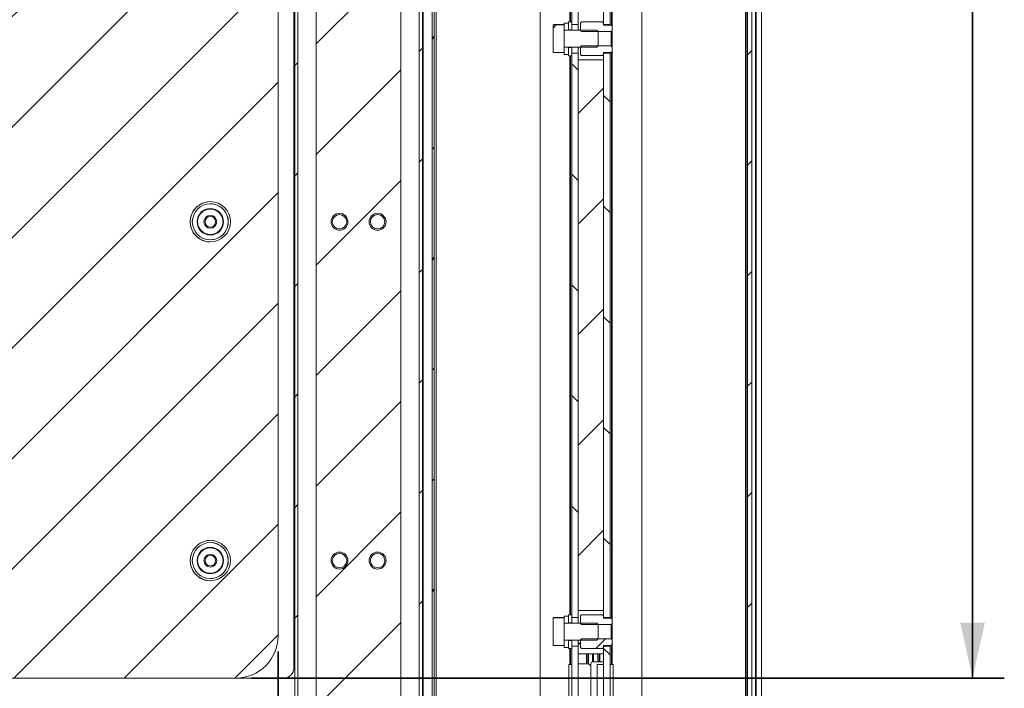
# Model space of a CAD drawing. Header units: millimetres. Extents: x 4 to 1188, y 1 to 840.
# Tile 256 of 256: x 833 to 895, y 331 to 373. Entities that reach past the tile are written whole.
import ezdxf

# ---------------------------------------------------------------- set-up
doc = ezdxf.new("R2010")
doc.units = ezdxf.units.MM
doc.layers.add('1', color=7, linetype='Continuous')
doc.styles.add('Arial Unicode MS', font='Arial Unicode MS')
doc.dimstyles.get("Standard").update_dxf_attribs({"dimtxt": 0.18, "dimasz": 0.18, "dimexe": 0.18, "dimexo": 0.0625, "dimgap": 0.09, "dimtad": 0, "dimtih": 1, "dimtoh": 1, "dimdec": 4, "dimzin": 0, "dimdsep": 46, "dimtxsty": 'Standard', "dimcen": 0.09, "dimadec": 0, "dimazin": 0, "dimtfac": 1, "dimtdec": 4, "dimtofl": 0, "dimtmove": 0, "dimatfit": 3, "dimfxl": 0, "dimtolj": 1, "dimtzin": 0, "dimarcsym": 0})

# ---------------------------------------------------------------- blocks, each defined once
blk = doc.blocks.new('_U29')
at = {"layer": '1', "color": 18, "lineweight": 35}
for p, q in [((843.831, 533.086), (895.226, 533.086)), ((893.226, 533.086), (893.226, 331.753)), ((847.831, 331.753), (895.226, 331.753))]:
    blk.add_line(p, q, dxfattribs=at)
at = {"layer": '1', "color": 18, "lineweight": 70}
for points in [[(893.226, 533.086), (894.002, 529.586), (892.45, 529.586)], [(893.226, 331.753), (892.45, 335.253), (894.002, 335.253)]]:
    blk.add_solid(points, dxfattribs=at)
at = {"layer": '1', "color": 18, "linetype": 'Continuous', "lineweight": 13, "insert": (892.773, 428.043), "char_height": 3, "attachment_point": 7, "rotation": 90, "line_spacing_factor": 1.047437, "style": 'Arial Unicode MS'}
blk.add_mtext('\\fArial Unicode MS|b0|i0;\\W1.0000;1510', dxfattribs=at)
blk = doc.blocks.new('_U55')
at = {"layer": '1', "color": 18, "lineweight": 35}
for p, q in [((771.229, 333.42), (771.229, 279.229)), ((849.498, 333.42), (849.498, 279.229)), ((849.498, 281.229), (771.229, 281.229))]:
    blk.add_line(p, q, dxfattribs=at)
at = {"layer": '1', "color": 18, "lineweight": 70}
for points in [[(771.229, 281.229), (774.729, 282.005), (774.729, 280.453)], [(849.498, 281.229), (845.998, 280.453), (845.998, 282.005)]]:
    blk.add_solid(points, dxfattribs=at)
at = {"layer": '1', "color": 18, "linetype": 'Continuous', "lineweight": 13, "insert": (807.176, 281.976), "char_height": 3, "attachment_point": 7, "line_spacing_factor": 1.047437, "style": 'Arial Unicode MS'}
blk.add_mtext('\\fArial Unicode MS|b0|i0;\\W1.0000;587', dxfattribs=at)

msp = doc.modelspace()

# ---------------------------------------------------------------- hatches: boundary and pattern name
at = {"layer": '1', "linetype": 'Continuous', "lineweight": 35}
h = msp.add_hatch(dxfattribs=at)
h.set_pattern_fill('ANSI31', color=154, scale=1.55, angle=-2.13e-14, style=0)
edge = h.paths.add_edge_path(flags=0)
edge.add_ellipse((845.2309, 360.4864), major_axis=(1.2667, 0), ratio=1, start_angle=0, end_angle=360)
edge = h.paths.add_edge_path(flags=0)
edge.add_ellipse((845.2309, 381.8197), major_axis=(1.2667, 0), ratio=1, start_angle=0, end_angle=360)
edge = h.paths.add_edge_path(flags=0)
edge.add_ellipse((845.2309, 403.153), major_axis=(1.2667, 0), ratio=1, start_angle=0, end_angle=360)
edge = h.paths.add_edge_path(flags=0)
edge.add_line((773.8958, 533.0864), (842.8309, 533.0864))
edge.add_ellipse((842.8309, 530.4197), major_axis=(-2.6667, 0), ratio=1, start_angle=180, end_angle=270, ccw=False)
edge.add_line((845.4976, 530.4197), (845.4976, 414.36))
edge.add_ellipse((846.0309, 414.36), major_axis=(-0.5333, 0), ratio=1, start_angle=0, end_angle=30)
edge.add_line((845.569, 414.0934), (849.4261, 407.4127))
edge.add_ellipse((848.9642, 407.146), major_axis=(-0.5333, 0), ratio=1, start_angle=180, end_angle=210, ccw=False)
edge.add_line((849.4976, 407.146), (849.4976, 334.4197))
edge.add_ellipse((846.8309, 334.4197), major_axis=(2.6667, 0), ratio=1, start_angle=270, end_angle=360, ccw=False)
edge.add_line((846.8309, 331.753), (773.8958, 331.753))
edge.add_ellipse((773.8958, 334.4197), major_axis=(2.6667, 0), ratio=1, start_angle=180, end_angle=270, ccw=False)
edge.add_line((771.2292, 334.4197), (771.2292, 530.4197))
edge.add_ellipse((773.8958, 530.4197), major_axis=(2.6667, 0), ratio=1, start_angle=90, end_angle=180, ccw=False)
edge = h.paths.add_edge_path(flags=0)
edge.add_ellipse((845.2309, 339.153), major_axis=(1.2667, 0), ratio=1, start_angle=0, end_angle=360)
h = msp.add_hatch(dxfattribs=at)
h.set_pattern_fill('ANSI31', color=154, scale=1.55, angle=-2.13e-14, style=0)
edge = h.paths.add_edge_path(flags=0)
edge.add_line((859.3241, 416.1764), (859.3241, 326.0564))
edge.add_ellipse((858.2937, 326.0564), major_axis=(-1.0303, 0), ratio=0.258819, start_angle=150.519719, end_angle=180, ccw=False)
edge.add_line((859.1907, 325.9251), (859.1907, 416.3076))
edge.add_ellipse((858.2937, 416.1764), major_axis=(1.0303, 0), ratio=0.258819, start_angle=0, end_angle=29.480281, ccw=False)
h = msp.add_hatch(dxfattribs=at)
h.set_pattern_fill('ANSI31', color=154, scale=1.55, angle=89.9544, style=0)
h.paths.add_polyline_path([(867.9973, 333.7756), (868.3973, 333.7756), (868.3973, 328.342), (867.9973, 328.342)], flags=0)
h.paths.add_polyline_path([(868.3973, 372.9083), (867.9973, 372.9083), (867.9973, 408.4423), (868.3973, 408.4423)], flags=0)
h.paths.add_polyline_path([(868.3973, 410.2416), (867.9973, 410.2416), (867.9973, 415.6753), (868.3973, 415.6753)], flags=0)
h.paths.add_polyline_path([(868.3973, 335.575), (867.9973, 335.575), (867.9973, 371.109), (868.3973, 371.109)], flags=0)
h = msp.add_hatch(dxfattribs=at)
h.set_pattern_fill('ANSI31', color=154, scale=1.55, angle=89.9544, style=0)
h.paths.add_polyline_path([(870.3973, 410.2416), (869.9973, 410.2416), (869.9973, 415.6753), (870.3973, 415.6753)], flags=0)
h.paths.add_polyline_path([(869.9973, 371.109), (870.3973, 371.109), (870.3973, 335.575), (869.9973, 335.575)], flags=0)
h.paths.add_polyline_path([(869.9973, 333.7756), (870.3973, 333.7756), (870.3973, 328.342), (869.9973, 328.342)], flags=0)
h.paths.add_polyline_path([(869.9973, 408.4423), (870.3973, 408.4423), (870.3973, 372.9083), (869.9973, 372.9083)], flags=0)
h = msp.add_hatch(dxfattribs=at)
h.set_pattern_fill('ANSI31', color=154, scale=1.55, angle=-2.13e-14, style=0)
h.paths.add_polyline_path([(879.3307, 328.5886), (879.064, 328.5886), (879.064, 415.6553), (879.3307, 415.6553)], flags=0)
h = msp.add_hatch(dxfattribs=at)
h.set_pattern_fill('ANSI31', color=154, scale=1.55, angle=-2.13e-14, style=0)
h.paths.add_polyline_path([(850.5426, 324.4764), (850.5426, 411.143), (850.7426, 411.143), (850.7426, 324.4764)], flags=0)
h.paths.add_polyline_path([(858.3858, 411.143), (858.5859, 411.143), (858.5859, 324.4764), (858.3858, 324.4764)], flags=0)
h = msp.add_hatch(dxfattribs=at)
h.set_pattern_fill('ANSI31', color=154, scale=1.55, angle=-2.13e-14, style=0)
edge = h.paths.add_edge_path(flags=0)
edge.add_line((852.8976, 410.963), (854.0309, 410.963))
edge.add_line((854.0309, 410.963), (854.0309, 410.2964))
edge.add_line((854.0309, 410.2964), (855.0976, 410.2964))
edge.add_line((855.0976, 410.2964), (855.0976, 410.963))
edge.add_line((855.0976, 410.963), (856.2309, 410.963))
edge.add_line((856.2309, 410.963), (856.2309, 410.6212))
edge.add_ellipse((856.3642, 410.4297), major_axis=(0.2333, 0), ratio=1, start_angle=124.849905, end_angle=325.150095)
edge.add_line((856.5557, 410.2964), (857.2309, 410.2964))
edge.add_line((857.2309, 410.2964), (857.2309, 327.5964))
edge.add_line((857.2309, 327.5964), (857.0309, 327.5964))
edge.add_line((857.0309, 327.5964), (857.0309, 324.9297))
edge.add_line((857.0309, 324.9297), (856.5557, 324.9297))
edge.add_ellipse((856.3642, 324.7964), major_axis=(0.2333, 0), ratio=1, start_angle=34.849905, end_angle=235.150095)
edge.add_line((856.2309, 324.6049), (856.2309, 323.863))
edge.add_line((856.2309, 323.863), (852.8976, 323.863))
edge.add_line((852.8976, 323.863), (852.8976, 324.6049))
edge.add_ellipse((852.7642, 324.7964), major_axis=(0.2333, 0), ratio=1, start_angle=304.849905, end_angle=505.150095)
edge.add_line((852.5727, 324.9297), (852.0976, 324.9297))
edge.add_line((852.0976, 324.9297), (852.0976, 327.5964))
edge.add_line((852.0976, 327.5964), (851.8976, 327.5964))
edge.add_line((851.8976, 327.5964), (851.8976, 410.2964))
edge.add_line((851.8976, 410.2964), (852.5727, 410.2964))
edge.add_ellipse((852.7642, 410.4297), major_axis=(0.2333, 0), ratio=1, start_angle=214.849905, end_angle=415.150095)
edge.add_line((852.8976, 410.6212), (852.8976, 410.963))
edge = h.paths.add_edge_path(flags=0)
edge.add_ellipse((855.7642, 339.153), major_axis=(-0.4533, 0), ratio=1, start_angle=0, end_angle=360)
edge = h.paths.add_edge_path(flags=0)
edge.add_ellipse((853.3642, 339.153), major_axis=(-0.4533, 0), ratio=1, start_angle=0, end_angle=360)
edge = h.paths.add_edge_path(flags=0)
edge.add_ellipse((855.7642, 360.4864), major_axis=(-0.4533, 0), ratio=1, start_angle=0, end_angle=360)
edge = h.paths.add_edge_path(flags=0)
edge.add_ellipse((853.3642, 360.4864), major_axis=(-0.4533, 0), ratio=1, start_angle=0, end_angle=360)
edge = h.paths.add_edge_path(flags=0)
edge.add_ellipse((855.7642, 381.8197), major_axis=(-0.4533, 0), ratio=1, start_angle=0, end_angle=360)
edge = h.paths.add_edge_path(flags=0)
edge.add_ellipse((853.3642, 381.8197), major_axis=(-0.4533, 0), ratio=1, start_angle=0, end_angle=360)
edge = h.paths.add_edge_path(flags=0)
edge.add_ellipse((853.3642, 403.153), major_axis=(-0.4533, 0), ratio=1, start_angle=0, end_angle=360)
edge = h.paths.add_edge_path(flags=0)
edge.add_ellipse((855.7642, 403.153), major_axis=(-0.4533, 0), ratio=1, start_angle=0, end_angle=360)
h = msp.add_hatch(dxfattribs=at)
h.set_pattern_fill('ANSI31', color=154, scale=1.55, angle=-2.13e-14, style=0)
h.paths.add_polyline_path([(869.9973, 336.0086), (868.3973, 336.0086), (868.3973, 370.6753), (869.9973, 370.6753)], flags=0)
h.paths.add_polyline_path([(868.3973, 408.0086), (869.9973, 408.0086), (869.9973, 373.342), (868.3973, 373.342)], flags=0)
h = msp.add_hatch(dxfattribs=at)
h.set_pattern_fill('ANSI31', color=154, scale=1.55, angle=-2.13e-14, style=0)
h.paths.add_polyline_path([(866.8107, 371.1393), (866.8107, 372.8752), (867.5173, 372.8752), (867.5173, 371.1393)], flags=0)
h = msp.add_hatch(dxfattribs=at)
h.set_pattern_fill('ANSI31', color=154, scale=1.55, angle=29.9848, style=0)
h.paths.add_polyline_path([(867.784, 372.5414), (867.5173, 372.5414), (867.5173, 372.995), (867.784, 372.995)], flags=0)
h.paths.add_polyline_path([(867.5173, 371.4759), (867.784, 371.4759), (867.784, 371.0223), (867.5173, 371.0223)], flags=0)
h = msp.add_hatch(dxfattribs=at)
h.set_pattern_fill('ANSI31', color=154, scale=1.55, angle=-2.13e-14, style=0)
h.paths.add_polyline_path([(867.784, 370.9422), (867.784, 371.4492), (867.9973, 371.4492), (867.9973, 370.9422)], flags=0)
h.paths.add_polyline_path([(867.784, 372.5681), (867.784, 373.075), (867.9973, 373.075), (867.9973, 372.5681)], flags=0)
h = msp.add_hatch(dxfattribs=at)
h.set_pattern_fill('ANSI31', color=154, scale=1.55, angle=-2.13e-14, style=0)
h.paths.add_polyline_path([(868.5307, 373.0667), (869.9973, 373.0667), (869.9973, 372.8683), (870.5307, 372.8683), (870.5307, 372.4613), (868.5307, 372.4613)], flags=0)
h.paths.add_polyline_path([(870.5307, 371.149), (869.9973, 371.149), (869.9973, 370.9506), (868.5307, 370.9506), (868.5307, 371.556), (870.5307, 371.556)], flags=0)
h = msp.add_hatch(dxfattribs=at)
h.set_pattern_fill('ANSI31', color=154, scale=1.55, angle=-2.13e-14, style=0)
edge = h.paths.add_edge_path(flags=0)
edge.add_ellipse((845.2309, 360.4864), major_axis=(-0.8, 0), ratio=1, start_angle=0, end_angle=360)
edge = h.paths.add_edge_path(flags=0)
edge.add_ellipse((845.2302, 360.4828), major_axis=(-0.3333, 0), ratio=1, start_angle=0, end_angle=360)
h = msp.add_hatch(dxfattribs=at)
h.set_pattern_fill('ANSI31', color=154, scale=1.55, angle=-2.13e-14, style=0)
edge = h.paths.add_edge_path(flags=0)
edge.add_ellipse((845.2309, 339.153), major_axis=(-0.8, 0), ratio=1, start_angle=0, end_angle=360)
edge = h.paths.add_edge_path(flags=0)
edge.add_ellipse((845.2302, 339.1495), major_axis=(-0.3333, 0), ratio=1, start_angle=0, end_angle=360)
h = msp.add_hatch(dxfattribs=at)
h.set_pattern_fill('ANSI31', color=154, scale=1.55, angle=-2.13e-14, style=0)
h.paths.add_polyline_path([(866.8107, 333.8059), (866.8107, 335.5419), (867.5173, 335.5419), (867.5173, 333.8059)], flags=0)
h = msp.add_hatch(dxfattribs=at)
h.set_pattern_fill('ANSI31', color=154, scale=1.55, angle=29.9848, style=0)
h.paths.add_polyline_path([(867.784, 335.2081), (867.5173, 335.2081), (867.5173, 335.6616), (867.784, 335.6616)], flags=0)
h.paths.add_polyline_path([(867.5173, 334.1425), (867.784, 334.1425), (867.784, 333.6889), (867.5173, 333.6889)], flags=0)
h = msp.add_hatch(dxfattribs=at)
h.set_pattern_fill('ANSI31', color=154, scale=1.55, angle=-2.13e-14, style=0)
h.paths.add_polyline_path([(867.784, 333.6089), (867.784, 334.1158), (867.9973, 334.1158), (867.9973, 333.6089)], flags=0)
h.paths.add_polyline_path([(867.784, 335.2347), (867.784, 335.7417), (867.9973, 335.7417), (867.9973, 335.2347)], flags=0)
h = msp.add_hatch(dxfattribs=at)
h.set_pattern_fill('ANSI31', color=154, scale=1.55, angle=-2.13e-14, style=0)
h.paths.add_polyline_path([(870.5307, 333.8156), (869.9973, 333.8156), (869.9973, 333.6172), (868.5307, 333.6172), (868.5307, 334.2226), (870.5307, 334.2226)], flags=0)
h.paths.add_polyline_path([(868.5307, 335.7333), (869.9973, 335.7333), (869.9973, 335.5349), (870.5307, 335.5349), (870.5307, 335.128), (868.5307, 335.128)], flags=0)
h = msp.add_hatch(dxfattribs=at)
h.set_pattern_fill('ANSI31', color=154, scale=1.55, angle=29.9848, style=0)
h.paths.add_polyline_path([(869.9973, 332.6086), (869.9973, 325.2753), (869.5973, 325.2753), (869.5973, 332.6086)], flags=0)

# ---------------------------------------------------------------- linework, layer by layer
at = {"layer": '1', "color": 154, "linetype": 'Continuous', "lineweight": 13}
for p, q in [((859.1907, 325.9251), (859.1907, 416.3076)), ((859.3241, 416.1764), (859.3241, 326.0564)), ((859.4572, 326.0564), (859.4572, 416.1764)), ((865.9973, 415.4086), (865.9973, 328.6086)), ((872.3973, 328.6086), (872.3973, 415.4086)), ((879.064, 328.5886), (879.064, 415.6553)), ((879.3307, 415.6553), (879.3307, 328.5886)), ((879.9473, 415.5086), (879.9473, 328.0088)), ((850.5426, 324.4764), (850.5426, 411.143)), ((850.7426, 411.143), (850.7426, 324.4764)), ((858.3858, 324.4764), (858.3858, 411.143)), ((858.5859, 411.143), (858.5859, 324.4764)), ((858.5862, 328.3412), (858.5862, 411.143)), ((858.6041, 411.143), (858.6041, 325.7897)), ((850.497, 332.4161), (850.497, 409.8828)), ((850.4971, 332.4161), (850.4971, 409.8828)), ((851.8976, 327.5964), (851.8976, 410.2964)), ((857.2309, 410.2964), (857.2309, 327.5964)), ((857.231, 327.5964), (857.231, 410.2964)), ((867.9973, 372.9083), (867.9973, 408.4423)), ((868.3973, 408.4423), (868.3973, 372.9083)), ((869.9973, 372.9083), (869.9973, 408.4423)), ((870.3973, 408.4423), (870.3973, 372.9083)), ((849.4976, 407.146), (849.4976, 334.4197)), ((849.4976, 334.4197), (849.4976, 407.146)), ((866.8107, 371.1423), (866.8107, 372.8749)), ((866.8109, 372.8752), (867.5172, 372.8752)), ((866.8881, 372.9015), (867.4399, 372.9015)), ((867.784, 372.9953), (867.5173, 372.9953)), ((867.5173, 372.9953), (867.5173, 372.995)), ((867.5173, 372.5414), (867.5173, 372.995)), ((867.5173, 372.995), (867.784, 372.995)), ((867.5173, 372.8749), (867.5173, 371.1423)), ((867.9973, 373.0753), (867.784, 373.0753)), ((867.784, 373.075), (867.784, 373.0753)), ((867.784, 372.5681), (867.784, 373.075)), ((867.784, 373.075), (867.9973, 373.075)), ((867.784, 372.995), (867.784, 372.5414)), ((867.9973, 373.075), (867.9973, 372.5681)), ((868.3973, 372.9083), (867.9973, 372.9083)), ((868.3973, 372.9083), (868.3973, 372.5419)), ((868.5973, 373.067), (868.5307, 373.0003)), ((868.5307, 373.0003), (868.5307, 373)), ((868.5307, 372.528), (868.5307, 373)), ((869.9307, 373.067), (868.5973, 373.067)), ((868.5973, 373.0667), (868.5973, 373.067)), ((868.5973, 373.0667), (869.9307, 373.0667)), ((869.9973, 373.0003), (869.9307, 373.067)), ((869.9307, 373.0667), (869.9307, 373.067)), ((869.9973, 373), (869.9973, 372.8683)), ((870.3973, 372.9083), (869.9973, 372.9083)), ((870.464, 372.8686), (869.9973, 372.8686)), ((869.9973, 372.8683), (870.464, 372.8683)), ((870.3973, 372.8686), (870.3973, 372.9083)), ((870.5307, 372.802), (870.464, 372.8686)), ((870.464, 372.8683), (870.464, 372.8686)), ((870.5307, 372.802), (870.5307, 372.8016)), ((870.5307, 372.8016), (870.5307, 372.528)), ((867.784, 372.5414), (867.5173, 372.5414)), ((867.5173, 372.5414), (869.5673, 372.5414)), ((867.5173, 371.4759), (867.5173, 372.5414)), ((867.9973, 372.5681), (867.784, 372.5681)), ((868.5307, 372.542), (867.784, 372.542)), ((867.9973, 372.542), (867.9973, 372.5681)), ((870.464, 372.4613), (868.5973, 372.4613)), ((869.6507, 372.4586), (869.648, 372.4613)), ((869.6507, 372.4579), (869.6507, 372.4586)), ((869.6507, 372.4579), (869.6507, 371.5593)), ((870.464, 372.4613), (870.464, 371.6291)), ((870.5307, 371.5733), (870.5307, 372.528)), ((869.5673, 371.4759), (867.5173, 371.4759)), ((867.5173, 371.4759), (867.784, 371.4759)), ((867.5173, 371.0223), (867.5173, 371.4759)), ((867.784, 371.4759), (867.784, 371.0223)), ((867.784, 371.4753), (868.5307, 371.4753)), ((867.784, 370.9422), (867.784, 371.4492)), ((867.784, 371.4492), (867.9973, 371.4492)), ((867.9973, 371.4492), (867.9973, 371.4753)), ((867.9973, 371.4492), (867.9973, 370.9422)), ((868.3973, 371.4753), (868.3973, 371.109)), ((868.5307, 371.0173), (868.5307, 371.4892)), ((868.5973, 371.556), (870.464, 371.556)), ((869.648, 371.556), (869.6507, 371.5586)), ((869.6507, 371.5586), (869.6507, 371.5593)), ((870.464, 371.6291), (870.464, 371.556)), ((870.5307, 371.4892), (870.5307, 371.5733)), ((870.5307, 371.4892), (870.5307, 371.2157)), ((866.8124, 371.1393), (866.8107, 371.1433)), ((867.5156, 371.1393), (866.8124, 371.1393)), ((867.5173, 371.1433), (867.5156, 371.1393)), ((867.784, 371.0223), (867.5173, 371.0223)), ((867.5173, 371.0223), (867.5173, 371.022)), ((867.5173, 371.022), (867.784, 371.022)), ((867.9973, 370.9422), (867.784, 370.9422)), ((867.784, 370.942), (867.784, 370.9422)), ((867.784, 370.942), (867.9973, 370.942)), ((867.9973, 335.575), (867.9973, 371.109)), ((867.9973, 371.109), (868.3973, 371.109)), ((868.3973, 371.109), (868.3973, 335.575)), ((868.5307, 371.0173), (868.5307, 371.017)), ((868.5307, 371.017), (868.5973, 370.9503)), ((869.9307, 370.9506), (868.5973, 370.9506)), ((868.5973, 370.9503), (868.5973, 370.9506)), ((868.5973, 370.9503), (869.9307, 370.9503)), ((869.9307, 370.9503), (869.9973, 371.017)), ((869.9307, 370.9503), (869.9307, 370.9506)), ((870.464, 371.149), (869.9973, 371.149)), ((869.9973, 371.149), (869.9973, 371.0173)), ((869.9973, 371.1486), (870.464, 371.1486)), ((869.9973, 335.575), (869.9973, 371.109)), ((869.9973, 371.109), (870.3973, 371.109)), ((870.3973, 371.109), (870.3973, 371.1486)), ((870.3973, 371.109), (870.3973, 335.575)), ((870.464, 371.1486), (870.5307, 371.2153)), ((870.464, 371.1486), (870.464, 371.149)), ((870.5307, 371.2157), (870.5307, 371.2153)), ((868.3973, 336.0086), (868.3973, 370.6753)), ((868.3973, 370.6753), (869.9973, 370.6753)), ((869.9973, 370.6753), (869.9973, 336.0086)), ((845.231, 361.6197), (845.2309, 361.6197)), ((845.231, 361.2864), (845.2309, 361.2864)), ((845.2309, 359.6864), (845.231, 359.6864)), ((845.2309, 359.353), (845.231, 359.353)), ((845.231, 340.2864), (845.2309, 340.2864)), ((845.231, 339.953), (845.2309, 339.953)), ((845.2309, 338.353), (845.231, 338.353)), ((845.2309, 338.0197), (845.231, 338.0197)), ((866.8107, 333.809), (866.8107, 335.5416)), ((866.8109, 335.5419), (867.5172, 335.5419)), ((866.8881, 335.5682), (867.4399, 335.5682)), ((867.784, 335.662), (867.5173, 335.662)), ((867.5173, 335.662), (867.5173, 335.6616)), ((867.5173, 335.2081), (867.5173, 335.6616)), ((867.5173, 335.6616), (867.784, 335.6616)), ((867.5173, 335.5416), (867.5173, 333.809)), ((867.9973, 335.742), (867.784, 335.742)), ((867.784, 335.7417), (867.784, 335.742)), ((867.784, 335.2347), (867.784, 335.7417)), ((867.784, 335.7417), (867.9973, 335.7417)), ((867.784, 335.6616), (867.784, 335.2081)), ((867.9973, 335.7417), (867.9973, 335.2347)), ((868.3973, 335.575), (867.9973, 335.575)), ((869.9973, 336.0086), (868.3973, 336.0086)), ((868.3973, 335.5749), (868.3973, 335.2086)), ((868.5973, 335.7336), (868.5307, 335.667)), ((868.5307, 335.667), (868.5307, 335.6667)), ((868.5307, 335.1947), (868.5307, 335.6666)), ((869.9307, 335.7336), (868.5973, 335.7336)), ((868.5973, 335.7333), (868.5973, 335.7336)), ((868.5973, 335.7333), (869.9307, 335.7333)), ((869.9973, 335.667), (869.9307, 335.7336)), ((869.9307, 335.7333), (869.9307, 335.7336)), ((869.9973, 335.6666), (869.9973, 335.5349)), ((870.3973, 335.575), (869.9973, 335.575)), ((870.464, 335.5353), (869.9973, 335.5353)), ((869.9973, 335.5349), (870.464, 335.5349)), ((870.3973, 335.5353), (870.3973, 335.575)), ((870.5307, 335.4686), (870.464, 335.5353)), ((870.464, 335.5349), (870.464, 335.5353)), ((870.5307, 335.4686), (870.5307, 335.4682)), ((870.5307, 335.4682), (870.5307, 335.1947)), ((867.784, 335.2081), (867.5173, 335.2081)), ((867.5173, 335.2081), (869.5673, 335.2081)), ((867.5173, 334.1425), (867.5173, 335.2081)), ((867.9973, 335.2347), (867.784, 335.2347)), ((868.5307, 335.2086), (867.784, 335.2086)), ((867.9973, 335.2086), (867.9973, 335.2347)), ((870.464, 335.128), (868.5973, 335.128)), ((869.5673, 335.2086), (869.5673, 335.2081)), ((869.6507, 335.1253), (869.648, 335.128)), ((869.6507, 335.1246), (869.6507, 335.1253)), ((869.6507, 335.1246), (869.6507, 334.226)), ((870.464, 335.128), (870.464, 334.2958)), ((870.5307, 334.24), (870.5307, 335.1947)), ((868.5973, 334.2226), (870.464, 334.2226)), ((869.648, 334.2226), (869.6507, 334.2253)), ((869.6507, 334.2253), (869.6507, 334.226)), ((870.464, 334.2958), (870.464, 334.2226)), ((870.5307, 334.1559), (870.5307, 334.24)), ((850.5422, 333.7944), (850.5422, 326.9247)), ((866.8124, 333.8059), (866.8107, 333.8099)), ((867.5156, 333.8059), (866.8124, 333.8059)), ((867.5173, 333.8099), (867.5156, 333.8059)), ((867.5173, 334.1425), (867.784, 334.1425)), ((867.5173, 333.6889), (867.5173, 334.1425)), ((869.5673, 334.1425), (867.5173, 334.1425)), ((867.784, 333.6889), (867.5173, 333.6889)), ((867.5173, 333.6889), (867.5173, 333.6886)), ((867.5173, 333.6886), (867.784, 333.6886)), ((867.784, 334.1425), (867.784, 333.6889)), ((867.784, 334.142), (868.5307, 334.142)), ((867.784, 333.6089), (867.784, 334.1158)), ((867.784, 334.1158), (867.9973, 334.1158)), ((867.9973, 333.6089), (867.784, 333.6089)), ((867.784, 333.6086), (867.784, 333.6089)), ((867.784, 333.6086), (867.9973, 333.6086)), ((867.9973, 334.1158), (867.9973, 334.142)), ((867.9973, 334.1158), (867.9973, 333.6089)), ((867.9973, 328.342), (867.9973, 333.7756)), ((867.9973, 333.7756), (868.3973, 333.7756)), ((868.3973, 334.1419), (868.3973, 333.7756)), ((868.3973, 333.7756), (868.3973, 328.342)), ((868.5307, 333.6839), (868.5307, 334.1559)), ((868.5307, 333.6839), (868.5307, 333.6836)), ((868.5307, 333.6836), (868.5973, 333.617)), ((869.9307, 333.6172), (868.5973, 333.6172)), ((868.5973, 333.617), (868.5973, 333.6172)), ((868.5973, 333.617), (869.9307, 333.617)), ((869.5673, 334.1425), (869.5673, 334.142)), ((869.9307, 333.617), (869.9973, 333.6836)), ((869.9307, 333.617), (869.9307, 333.6172)), ((870.464, 333.8156), (869.9973, 333.8156)), ((869.9973, 333.8156), (869.9973, 333.6839)), ((869.9973, 333.8153), (870.464, 333.8153)), ((869.9973, 333.7756), (870.3973, 333.7756)), ((869.9973, 328.342), (869.9973, 333.7756)), ((870.3973, 333.7756), (870.3973, 333.8153)), ((870.3973, 333.7756), (870.3973, 328.342)), ((870.464, 333.8153), (870.5307, 333.882)), ((870.464, 333.8153), (870.464, 333.8156)), ((870.5307, 334.1559), (870.5307, 333.8823)), ((870.5307, 333.8823), (870.5307, 333.882)), ((850.4973, 333.553), (850.4973, 332.4197)), ((850.4974, 332.4197), (850.4974, 333.553)), ((869.9973, 333.2753), (868.3973, 333.2753)), ((869.0384, 332.6355), (869.0384, 333.2766)), ((869.3051, 332.7869), (869.3051, 333.2766)), ((869.3573, 333.276), (869.3573, 332.7892)), ((869.624, 333.276), (869.624, 332.7892)), ((867.8907, 332.6086), (867.7973, 332.6086)), ((867.7973, 332.6086), (867.7973, 330.4753)), ((867.9973, 332.6086), (867.8907, 332.6086)), ((868.9718, 332.643), (868.3974, 332.643)), ((869.1973, 327.6553), (869.1973, 332.6553)), ((869.3307, 332.7886), (869.9973, 332.7886)), ((869.5973, 332.6086), (869.9973, 332.6086)), ((869.5973, 325.2753), (869.5973, 332.6086)), ((869.9973, 332.6086), (869.9973, 325.2753)), ((870.3973, 332.6086), (870.504, 332.6086)), ((870.504, 332.6086), (870.5973, 332.6086)), ((870.5973, 330.4753), (870.5973, 332.6086)), ((846.8309, 331.753), (773.8958, 331.753)), ((842.5637, 331.7495), (849.8304, 331.7495)), ((846.8309, 331.753), (846.8309, 331.753)), ((849.8305, 331.7495), (849.8304, 331.7495))]:
    msp.add_line(p, q, dxfattribs=at)
at = {"layer": '1', "color": 154, "linetype": 'Continuous', "lineweight": 35}
for p, q in [((878.9573, 415.6553), (878.9573, 328.5886)), ((879.574, 415.5086), (879.574, 328.3434)), ((858.6168, 411.1426), (858.6168, 325.7897)), ((867.8907, 408.2751), (867.8907, 373.0749)), ((870.504, 372.8274), (870.504, 408.5213)), ((867.8907, 370.9424), (867.8907, 335.7422)), ((870.504, 335.4959), (870.504, 371.1898)), ((849.4976, 334.4197), (849.4976, 334.4197)), ((867.8907, 333.6096), (867.8907, 332.6086)), ((868.3973, 333.942), (868.5307, 333.942)), ((870.504, 332.6086), (870.504, 333.8559)), ((850.4974, 333.553), (850.4973, 333.553)), ((868.9318, 332.6444), (868.9318, 333.276)), ((869.7307, 333.2759), (869.7307, 332.789)), ((850.497, 332.4161), (850.4971, 332.4161)), ((850.4973, 332.4197), (850.4974, 332.4197))]:
    msp.add_line(p, q, dxfattribs=at)
at = {"layer": '1', "color": 154, "linetype": 'Continuous', "lineweight": 13}
for centre, radius, start, end in [((868.9718, 332.3764), 0.2667, 32.232656, 90), ((869.3307, 332.6553), 0.1333, 90, 180)]:
    msp.add_arc(centre, radius, start, end, dxfattribs=at)
for centre, major_axis in [((845.2309, 360.4864), (1.2667, 0)), ((845.2309, 360.4864), (1.1333, 0)), ((845.2309, 360.4864), (0.8333, 0)), ((845.2309, 360.4864), (-0.8, 0)), ((845.2302, 360.4828), (0.4, 0)), ((853.3642, 360.4864), (-0.5333, 0)), ((853.3642, 360.4864), (-0.4533, 0)), ((855.7642, 360.4864), (-0.5333, 0)), ((855.7642, 360.4864), (-0.4533, 0)), ((845.2302, 360.4828), (-0.3333, 0)), ((845.2309, 339.153), (1.2667, 0)), ((845.2309, 339.153), (1.1333, 0)), ((845.2309, 339.153), (0.8333, 0)), ((845.2309, 339.153), (-0.8, 0)), ((845.2302, 339.1495), (0.4, 0)), ((845.2302, 339.1495), (-0.3333, 0)), ((853.3642, 339.153), (-0.5333, 0)), ((853.3642, 339.153), (-0.4533, 0)), ((855.7642, 339.153), (-0.5333, 0)), ((855.7642, 339.153), (-0.4533, 0))]:
    msp.add_ellipse(centre, major_axis=major_axis, ratio=1, dxfattribs=at)
for centre, major_axis, start_param, end_param in [((845.2309, 360.4864), (0, 1.2667), 0, 3.1415927), ((845.231, 360.4864), (0, -1.1333), 0, 3.1415927), ((845.231, 360.4864), (0, 0.8333), 0, 1.5707963), ((845.231, 360.4864), (0, -0.8), 0, 3.1415927), ((845.231, 360.4864), (0, 0.8333), 1.5707963, 3.1415927), ((845.2309, 339.153), (0, 1.2667), 0, 3.1415927), ((845.231, 339.153), (0, 0.8333), 0, 1.5707963), ((845.231, 339.153), (0, -1.1333), 0, 3.1415927), ((845.231, 339.153), (0, -0.8), 0, 3.1415927), ((845.231, 339.153), (0, 0.8333), 1.5707963, 3.1415927), ((846.8309, 334.4197), (2.6667, 0), 4.712389, 6.2831853), ((846.8309, 334.4197), (0, -2.6667), 0, 1.5707963), ((851.164, 333.553), (0, 0.6667), 1.2000393, 1.5707963), ((851.1641, 333.553), (0, -0.6667), 4.3420247, 4.712389), ((849.8304, 332.4161), (0, -0.6667), 0, 1.5707963), ((849.8305, 332.4161), (0, 0.6667), 3.1415927, 4.712389), ((849.8307, 332.4197), (0, -0.6667), 1.521758, 1.5707963), ((842.5637, 332.4161), (0, -0.6667), 6.1795127, 6.2831853)]:
    msp.add_ellipse(centre, major_axis=major_axis, ratio=1, start_param=start_param, end_param=end_param, dxfattribs=at)
for points in [[(866.8107, 372.8749), (866.8107, 372.875), (866.8108, 372.8751), (866.8109, 372.8752)], [(867.5172, 372.8752), (867.5172, 372.8751), (867.5173, 372.875), (867.5173, 372.8749)], [(868.5307, 373), (868.5529, 373.0222), (868.5751, 373.0444), (868.5973, 373.0667)], [(869.9307, 373.0667), (869.9529, 373.0444), (869.9751, 373.0222), (869.9973, 373)], [(870.464, 372.8683), (870.4862, 372.846), (870.5085, 372.8238), (870.5307, 372.8016)], [(868.5973, 372.4613), (868.5751, 372.4835), (868.5529, 372.5058), (868.5307, 372.528)], [(869.5673, 372.5414), (869.5951, 372.5136), (869.6229, 372.4858), (869.6507, 372.4579)], [(870.5307, 372.528), (870.5085, 372.5058), (870.4862, 372.4835), (870.464, 372.4613)], [(868.5307, 371.4892), (868.5529, 371.5115), (868.5751, 371.5337), (868.5973, 371.556)], [(869.6507, 371.5593), (869.6229, 371.5315), (869.5951, 371.5037), (869.5673, 371.4759)], [(870.464, 371.556), (870.4862, 371.5337), (870.5085, 371.5115), (870.5307, 371.4892)], [(866.8124, 371.1393), (866.8118, 371.1403), (866.8113, 371.1413), (866.8107, 371.1423)], [(867.5173, 371.1423), (867.5168, 371.1413), (867.5162, 371.1403), (867.5156, 371.1393)], [(868.5973, 370.9506), (868.5751, 370.9728), (868.5529, 370.995), (868.5307, 371.0173)], [(869.9973, 371.0173), (869.9751, 370.995), (869.9529, 370.9728), (869.9307, 370.9506)], [(870.5307, 371.2157), (870.5085, 371.1934), (870.4862, 371.1712), (870.464, 371.149)], [(866.8107, 335.5416), (866.8107, 335.5417), (866.8108, 335.5418), (866.8109, 335.5419)], [(867.5172, 335.5419), (867.5172, 335.5418), (867.5173, 335.5417), (867.5173, 335.5416)], [(868.5307, 335.6666), (868.5529, 335.6889), (868.5751, 335.7111), (868.5973, 335.7333)], [(869.9307, 335.7333), (869.9529, 335.7111), (869.9751, 335.6889), (869.9973, 335.6666)], [(870.464, 335.5349), (870.4862, 335.5127), (870.5085, 335.4905), (870.5307, 335.4682)], [(868.5973, 335.128), (868.5751, 335.1502), (868.5529, 335.1725), (868.5307, 335.1947)], [(869.5673, 335.2081), (869.5951, 335.1802), (869.6229, 335.1524), (869.6507, 335.1246)], [(870.5307, 335.1947), (870.5085, 335.1725), (870.4862, 335.1502), (870.464, 335.128)], [(868.5307, 334.1559), (868.5529, 334.1781), (868.5751, 334.2004), (868.5973, 334.2226)], [(869.6507, 334.226), (869.6229, 334.1981), (869.5951, 334.1703), (869.5673, 334.1425)], [(870.464, 334.2226), (870.4862, 334.2004), (870.5085, 334.1781), (870.5307, 334.1559)], [(866.8124, 333.8059), (866.8118, 333.807), (866.8113, 333.808), (866.8107, 333.809)], [(867.5173, 333.809), (867.5168, 333.808), (867.5162, 333.807), (867.5156, 333.8059)], [(868.5973, 333.6172), (868.5751, 333.6395), (868.5529, 333.6617), (868.5307, 333.6839)], [(869.9973, 333.6839), (869.9751, 333.6617), (869.9529, 333.6395), (869.9307, 333.6172)], [(870.5307, 333.8823), (870.5085, 333.8601), (870.4862, 333.8379), (870.464, 333.8156)]]:
    msp.add_open_spline(points, degree=3, dxfattribs=at)
for points, knots in [([(866.8881, 372.9015), (866.8645, 372.897), (866.845, 372.8925), (866.8248, 372.8856), (866.8196, 372.8833), (866.8131, 372.8791), (866.8114, 372.8772), (866.8109, 372.8752)], [0, 0, 0, 0, 0.5236973, 0.5236973, 0.785546, 0.785546, 1, 1, 1, 1]), ([(867.5172, 372.8752), (867.5171, 372.8754), (867.5171, 372.8756), (867.5168, 372.8763), (867.5164, 372.8769), (867.5151, 372.8787), (867.5137, 372.8798), (867.5084, 372.8833), (867.5032, 372.8856), (867.483, 372.8925), (867.4635, 372.897), (867.4399, 372.9015)], [0, 0, 0, 0, 0.0180033, 0.0180033, 0.0834697, 0.0834697, 0.2144026, 0.2144026, 0.4762684, 0.4762684, 1, 1, 1, 1]), ([(866.8881, 335.5682), (866.8645, 335.5637), (866.845, 335.5592), (866.8248, 335.5523), (866.8196, 335.55), (866.8131, 335.5457), (866.8114, 335.5438), (866.8109, 335.5419)], [0, 0, 0, 0, 0.5236973, 0.5236973, 0.785546, 0.785546, 1, 1, 1, 1]), ([(867.5172, 335.5419), (867.5171, 335.5421), (867.5171, 335.5422), (867.5168, 335.543), (867.5164, 335.5436), (867.5151, 335.5453), (867.5137, 335.5465), (867.5084, 335.55), (867.5032, 335.5523), (867.483, 335.5592), (867.4635, 335.5637), (867.4399, 335.5682)], [0, 0, 0, 0, 0.0180033, 0.0180033, 0.0834697, 0.0834697, 0.2144026, 0.2144026, 0.4762684, 0.4762684, 1, 1, 1, 1])]:
    msp.add_open_spline(points, degree=3, knots=knots, dxfattribs=at)

# ---------------------------------------------------------------- dimensions: what is measured, and where the dimension line sits
at = {"layer": '1', "color": 18, "linetype": 'Continuous', "lineweight": 13}
for base, p1, p2, angle, override, picture, middle in [((893.2258, 331.753), (808.3634, 533.0864), (810.3634, 331.753), 90, {"dimtxt": 3, "dimasz": 3.5, "dimexe": 2, "dimexo": 1, "dimgap": 1.5, "dimtad": 1, "dimtih": 0, "dimtoh": 0, "dimdec": 2, "dimlfac": 7.5, "dimzin": 8, "dimdsep": 44, "dimlunit": 2, "dimtxsty": 'Arial Unicode MS', "dimsah": 1, "dimse1": 0, "dimse2": 0, "dimsd1": 0, "dimsd2": 0, "dimclrd": 18, "dimclre": 18, "dimclrt": 18, "dimtol": 0, "dimtm": -0.1, "dimtfac": 0.666667, "dimtdec": 2, "dimtofl": 1, "dimtmove": 0, "dimtzin": 8, "dimlwd": 35, "dimlwe": 35}, '_U29', (893.2258, 432.4197)), ((849.4976, 281.2286), (771.2291, 336.2727), (849.4976, 334.4197), 180, {"dimtxt": 3, "dimasz": 3.5, "dimexe": 2, "dimexo": 1, "dimgap": 1.5, "dimtad": 1, "dimtih": 0, "dimtoh": 0, "dimdec": 0, "dimlfac": 7.5, "dimzin": 8, "dimdsep": 44, "dimlunit": 2, "dimtxsty": 'Arial Unicode MS', "dimsah": 1, "dimse1": 0, "dimse2": 0, "dimsd1": 0, "dimsd2": 0, "dimclrd": 18, "dimclre": 18, "dimclrt": 18, "dimtol": 0, "dimtm": -0.1, "dimtfac": 0.666667, "dimtdec": 2, "dimtofl": 1, "dimtmove": 0, "dimtzin": 8, "dimlwd": 35, "dimlwe": 35}, '_U55', (810.3634, 281.2286))]:
    dim = msp.add_linear_dim(base=base, p1=p1, p2=p2, angle=angle, dimstyle='Standard', override=override, dxfattribs=at)
    dim.commit()
    dim.dimension.update_dxf_attribs({"geometry": picture, "text_midpoint": middle, "dimtype": 160})

doc.saveas('drawing.dxf')
